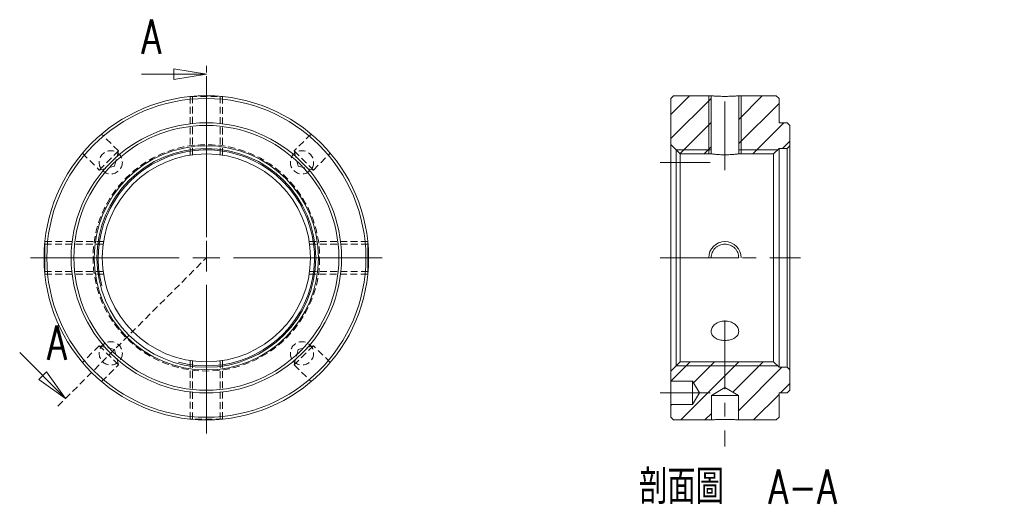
# Model space of a CAD drawing. Header units: millimetres. Extents: x 45 to 227, y 11 to 195.
# Tile 1 of 2: x 45 to 227, y 11 to 102. Entities that reach past the tile are written whole.
import ezdxf

# ---------------------------------------------------------------- set-up
doc = ezdxf.new("R2010")
doc.units = ezdxf.units.MM
doc.linetypes.add('CENTERX2', pattern=[20.32, 12.7, -2.54, 2.54, -2.54])
doc.linetypes.add('HIDDEN', pattern=[1.905, 1.27, -0.635])
doc.layers.get('0').update_dxf_attribs({"lineweight": 18})
doc.layers.add('FORMAT', color=7, linetype='Continuous', lineweight=18)
doc.styles.add('SLDTEXTSTYLE0', font='txt.shx', dxfattribs={"width": 0.75})
doc.styles.add('SLDTEXTSTYLE1', font='txt.shx', dxfattribs={"width": 0.75, "bigfont": 'bigfont.shx'})

# ---------------------------------------------------------------- blocks, each defined once
blk = doc.blocks.new('SW_CENTERMARKSYMBOL_0')
at = {"layer": 'FORMAT', "color": 0}
for p, q in [((0, 5), (0, 32.5)), ((0, 0), (0, 2.5)), ((-5, 0), (-32.5, 0)), ((0, 0), (-2.5, 0)), ((0, 0), (0, -2.5)), ((0, 0), (2.5, 0)), ((5, 0), (32.5, 0)), ((0, -5), (0, -32.5))]:
    blk.add_line(p, q, dxfattribs=at)
blk = doc.blocks.new('_CLOSED')
at = {"color": 0, "linetype": 'ByBlock', "lineweight": -2}
for p, q in [((-1, 0.166667), (0, 0)), ((-1, 0.166667), (-1, -0.166667)), ((0, 0), (-1, -0.166667)), ((0, 0), (-1, 0))]:
    blk.add_line(p, q, dxfattribs=at)
blk = doc.blocks.new('SW_NOTE_0')
at = {"layer": 'FORMAT', "color": 0, "char_height": 6.35, "attachment_point": 2}
for s, insert, width, style in [('\\M+19655\\M+196CA\\M+19AA4', (12.5, 8.19), 35.2954, 'SLDTEXTSTYLE1'), ('A-A', (34.92, 8.19), 25.4, 'SLDTEXTSTYLE0')]:
    blk.add_mtext(s, dxfattribs=dict(at, insert=insert, width=width, style=style))

msp = doc.modelspace()

# ---------------------------------------------------------------- hatches: boundary and pattern name
at = {"linetype": 'Continuous', "lineweight": 0}
h = msp.add_hatch(dxfattribs=at)
h.set_pattern_fill('ANSI31', style=0, pattern_type=0)
h.paths.add_polyline_path([(172.82, 87.99), (165.87, 87.99), (165.37, 87.49), (165.37, 78.94), (167.07, 77.24), (172.82, 77.24)], flags=0)
h = msp.add_hatch(dxfattribs=at)
h.set_pattern_fill('ANSI31', style=0, pattern_type=0)
h.paths.add_polyline_path([(186.87, 82.99), (185.37, 82.99), (185.37, 87.49), (184.87, 87.99), (177.92, 87.99), (177.92, 77.24), (184.37, 77.24), (185.37, 78.24), (186.87, 78.24), (187.37, 78.74), (187.37, 82.49)], flags=0)
h = msp.add_hatch(dxfattribs=at)
h.set_pattern_fill('ANSI31', style=0, pattern_type=0)
h.paths.add_polyline_path([(172.87, 32.49), (175.37, 33.99), (177.87, 32.49), (177.87, 27.99), (184.87, 27.99), (185.37, 28.49), (185.37, 32.99), (186.87, 32.99), (187.37, 33.49), (187.37, 37.24), (186.87, 37.74), (185.37, 37.74), (184.37, 38.74), (167.07, 38.74), (165.37, 37.04), (165.37, 35.14), (169.37, 35.14), (170.66, 32.99), (169.37, 30.84), (165.37, 30.84), (165.37, 28.49), (165.87, 27.99), (172.87, 27.99)], flags=0)

# ---------------------------------------------------------------- linework, layer by layer
at = {"color": 7, "linetype": 'HIDDEN', "lineweight": 0}
for p, q in [((79.48, 57.99), (79.48, 93.99)), ((76.48, 87.84), (76.48, 77.01)), ((76.48, 87.84), (76.48, 77.01)), ((76.48, 87.84), (82.48, 87.84)), ((76.93, 87.88), (76.93, 77.07)), ((82.03, 77.07), (82.03, 87.88)), ((82.48, 77.01), (82.48, 87.84)), ((82.48, 77.01), (82.48, 87.84)), ((63.21, 77.79), (60.1, 80.9)), ((98.85, 80.9), (95.74, 77.79)), ((56.57, 77.36), (59.68, 74.25)), ((59.68, 74.25), (63.21, 77.79)), ((62.51, 74.96), (63.21, 77.79)), ((95.74, 77.79), (99.28, 74.25)), ((95.74, 77.79), (96.45, 74.96)), ((99.28, 74.25), (102.39, 77.36)), ((59.68, 74.25), (62.51, 74.96)), ((96.45, 74.96), (99.28, 74.25)), ((60.39, 60.54), (49.58, 60.54)), ((60.46, 60.99), (49.63, 60.99)), ((60.46, 60.99), (49.63, 60.99)), ((109.33, 60.99), (98.49, 60.99)), ((109.33, 60.99), (98.49, 60.99)), ((109.37, 60.54), (98.56, 60.54)), ((60.23, 57.91), (60.24, 58.55)), ((52.04, 30.55), (79.48, 57.99)), ((49.59, 55.44), (60.4, 55.44)), ((49.63, 54.99), (60.46, 54.99)), ((49.63, 54.99), (60.46, 54.99)), ((98.49, 54.99), (109.33, 54.99)), ((98.49, 54.99), (109.33, 54.99)), ((98.56, 55.44), (109.37, 55.44)), ((59.68, 41.73), (56.57, 38.62)), ((63.21, 38.19), (59.68, 41.73)), ((62.51, 41.02), (59.68, 41.73)), ((63.21, 38.19), (62.51, 41.02)), ((99.28, 41.73), (95.74, 38.19)), ((96.45, 41.02), (95.74, 38.19)), ((99.28, 41.73), (96.45, 41.02)), ((102.38, 38.62), (99.28, 41.73)), ((76.48, 38.97), (76.48, 28.14)), ((76.48, 38.97), (76.48, 28.14)), ((76.93, 38.91), (76.93, 28.1)), ((82.03, 28.1), (82.03, 38.91)), ((82.48, 28.14), (82.48, 38.97)), ((82.48, 28.14), (82.48, 38.97)), ((60.11, 35.08), (63.21, 38.19)), ((95.74, 38.19), (98.85, 35.08)), ((82.48, 28.14), (76.48, 28.14))]:
    msp.add_line(p, q, dxfattribs=at)
at = {"color": 7, "linetype": 'Continuous', "lineweight": 0}
for p, q in [((67.48, 91.99), (79.48, 91.99)), ((172.37, 87.99), (172.37, 77.24)), ((172.37, 87.99), (172.37, 77.24)), ((178.37, 77.24), (178.37, 87.99)), ((178.37, 77.24), (178.37, 87.99)), ((172.82, 77.99), (166.32, 77.99)), ((185.12, 77.99), (177.92, 77.99)), ((44.97, 40.45), (53.45, 31.96)), ((166.32, 37.99), (185.12, 37.99))]:
    msp.add_line(p, q, dxfattribs=at)
at = {"color": 7, "linetype": 'Continuous', "lineweight": 15}
for p, q in [((165.87, 87.99), (165.37, 87.49)), ((165.37, 78.94), (165.37, 87.49)), ((165.87, 87.99), (172.82, 87.99)), ((172.82, 87.99), (172.82, 77.24)), ((177.92, 77.24), (177.92, 87.99)), ((177.92, 87.99), (184.87, 87.99)), ((185.37, 87.49), (184.87, 87.99)), ((185.37, 87.49), (185.37, 82.99)), ((185.37, 82.99), (186.87, 82.99)), ((187.37, 82.49), (186.87, 82.99)), ((187.37, 82.49), (187.37, 78.74)), ((165.37, 78.94), (167.07, 77.24)), ((165.37, 37.04), (165.37, 78.94)), ((186.87, 78.24), (187.37, 78.74)), ((187.37, 78.74), (187.37, 37.24)), ((167.07, 77.24), (167.07, 38.74)), ((172.82, 77.24), (167.07, 77.24)), ((184.37, 77.24), (177.92, 77.24)), ((184.37, 77.24), (185.37, 78.24)), ((184.37, 38.74), (184.37, 77.24)), ((186.87, 78.24), (185.37, 78.24)), ((185.37, 37.74), (185.37, 78.24)), ((186.87, 37.74), (186.87, 78.24)), ((177.92, 57.99), (172.82, 57.99)), ((167.07, 38.74), (165.37, 37.04)), ((167.07, 38.74), (184.37, 38.74)), ((185.37, 37.74), (184.37, 38.74)), ((165.37, 35.14), (165.37, 37.04)), ((185.37, 37.74), (186.87, 37.74)), ((187.37, 37.24), (186.87, 37.74)), ((187.37, 37.24), (187.37, 33.49)), ((169.37, 35.14), (165.37, 35.14)), ((165.37, 35.14), (165.37, 30.84)), ((170.66, 32.99), (169.37, 35.14)), ((169.37, 35.14), (169.37, 30.84)), ((169.37, 30.84), (170.66, 32.99)), ((175.37, 33.99), (172.87, 32.49)), ((177.87, 32.49), (175.37, 33.99)), ((186.87, 32.99), (185.37, 32.99)), ((185.37, 32.99), (185.37, 28.49)), ((186.87, 32.99), (187.37, 33.49)), ((172.87, 32.49), (172.87, 27.99)), ((172.87, 32.49), (177.87, 32.49)), ((177.87, 27.99), (177.87, 32.49)), ((165.37, 28.49), (165.37, 30.84)), ((165.37, 30.84), (169.37, 30.84)), ((165.37, 28.49), (165.87, 27.99)), ((172.87, 27.99), (165.87, 27.99)), ((184.87, 27.99), (177.87, 27.99)), ((184.87, 27.99), (185.37, 28.49))]:
    msp.add_line(p, q, dxfattribs=at)
at = {"color": 7, "linetype": 'Continuous', "lineweight": 0}
for points in [[(166.32, 77.99), (166.32, 77.95), (166.32, 77.84), (166.32, 77.66), (166.32, 77.41), (166.32, 77.08), (166.32, 76.69), (166.32, 76.23), (166.32, 75.7), (166.32, 75.11), (166.32, 74.45), (166.32, 73.73), (166.32, 72.96), (166.32, 72.13), (166.32, 71.25), (166.32, 70.32), (166.32, 69.35), (166.32, 68.34), (166.32, 67.28), (166.32, 66.2), (166.32, 65.08), (166.32, 63.94), (166.32, 62.78), (166.32, 61.6), (166.32, 60.4), (166.32, 59.2), (166.32, 57.99)], [(166.32, 57.99), (166.32, 56.78), (166.32, 55.58), (166.32, 54.39), (166.32, 53.2), (166.32, 52.04), (166.32, 50.9), (166.32, 49.78), (166.32, 48.7), (166.32, 47.64), (166.32, 46.63), (166.32, 45.66), (166.32, 44.73), (166.32, 43.85), (166.32, 43.02), (166.32, 42.25), (166.32, 41.53), (166.32, 40.87), (166.32, 40.28), (166.32, 39.75), (166.32, 39.29), (166.32, 38.9), (166.32, 38.57), (166.32, 38.32), (166.32, 38.14), (166.32, 38.03), (166.32, 37.99)]]:
    msp.add_lwpolyline(points, dxfattribs=at)
at = {"color": 7, "linetype": 'HIDDEN', "lineweight": 0}
for points in [[(49.63, 54.99), (49.63, 55.04), (49.63, 55.17), (49.63, 55.39), (49.63, 55.69), (49.63, 56.06), (49.63, 56.49), (49.63, 56.96), (49.63, 57.47), (49.63, 57.99), (49.63, 58.51), (49.63, 59.02), (49.63, 59.49), (49.63, 59.92), (49.63, 60.29), (49.63, 60.59), (49.63, 60.81), (49.63, 60.94), (49.63, 60.99)], [(109.33, 60.99), (109.33, 60.94), (109.33, 60.81), (109.33, 60.59), (109.33, 60.29), (109.33, 59.92), (109.33, 59.49), (109.33, 59.02), (109.33, 58.51), (109.33, 57.99), (109.33, 57.47), (109.33, 56.96), (109.33, 56.49), (109.33, 56.06), (109.33, 55.69), (109.33, 55.39), (109.33, 55.17), (109.33, 55.04), (109.33, 54.99)]]:
    msp.add_lwpolyline(points, dxfattribs=at)
at = {"color": 7, "linetype": 'Continuous', "lineweight": 15}
for radius in [30, 29.5, 25, 24.5, 20.75, 20.25, 19.25]:
    msp.add_circle((79.48, 57.99), radius, dxfattribs=at)
at = {"color": 7, "linetype": 'HIDDEN', "lineweight": 0}
for centre, radius in [((79.48, 57.99), 20.95), ((61.8, 75.67), 2.15), ((97.16, 75.67), 2.15), ((61.8, 40.31), 2.15), ((97.16, 40.31), 2.15)]:
    msp.add_circle(centre, radius, dxfattribs=at)
at = {"color": 7, "linetype": 'Continuous', "lineweight": 0}
for centre, radius, start, end in [((79.48, 57.99), 20, 255, 195), ((175.37, 57.99), 3, 0.0044, 179.9956)]:
    msp.add_arc(centre, radius, start, end, dxfattribs=at)
at = {"color": 7, "linetype": 'Continuous', "lineweight": 15}
for points, knots in [([(172.82, 87.99), (172.82, 87.99), (172.83, 87.99), (172.9, 87.98), (172.95, 87.98), (173.08, 87.97), (173.15, 87.96), (173.34, 87.95), (173.45, 87.94), (173.68, 87.93), (173.81, 87.92), (174.09, 87.91), (174.24, 87.9), (174.55, 87.89), (174.71, 87.89), (175.04, 87.88), (175.2, 87.88), (175.53, 87.88), (175.7, 87.88), (176.03, 87.89), (176.19, 87.89), (176.5, 87.9), (176.65, 87.91), (176.92, 87.92), (177.05, 87.93), (177.29, 87.94), (177.4, 87.95), (177.58, 87.96), (177.66, 87.97), (177.79, 87.98), (177.84, 87.98), (177.9, 87.99), (177.92, 87.99), (177.92, 87.99)], [0, 0, 0, 0, 0.319134, 0.319134, 0.638268, 0.638268, 0.957402, 0.957402, 1.276536, 1.276536, 1.59567, 1.59567, 1.914803, 1.914803, 2.233937, 2.233937, 2.553071, 2.553071, 2.872205, 2.872205, 3.191339, 3.191339, 3.510473, 3.510473, 3.829607, 3.829607, 4.148741, 4.148741, 4.467875, 4.467875, 4.787009, 4.787009, 5.106142, 5.106142, 5.106142, 5.106142]), ([(172.82, 77.24), (172.82, 77.24), (172.83, 77.24), (172.9, 77.23), (172.95, 77.22), (173.08, 77.21), (173.15, 77.2), (173.34, 77.18), (173.45, 77.17), (173.68, 77.14), (173.81, 77.13), (174.09, 77.11), (174.24, 77.1), (174.54, 77.09), (174.71, 77.08), (175.03, 77.07), (175.2, 77.07), (175.53, 77.07), (175.7, 77.07), (176.03, 77.08), (176.19, 77.09), (176.5, 77.1), (176.65, 77.11), (176.92, 77.13), (177.05, 77.14), (177.29, 77.17), (177.4, 77.18), (177.58, 77.2), (177.66, 77.21), (177.79, 77.22), (177.84, 77.23), (177.9, 77.24), (177.92, 77.24), (177.92, 77.24)], [0, 0, 0, 0, 0.319685, 0.319685, 0.63937, 0.63937, 0.959055, 0.959055, 1.278739, 1.278739, 1.598424, 1.598424, 1.918109, 1.918109, 2.237794, 2.237794, 2.557479, 2.557479, 2.877164, 2.877164, 3.196848, 3.196848, 3.516533, 3.516533, 3.836218, 3.836218, 4.155903, 4.155903, 4.475588, 4.475588, 4.795273, 4.795273, 5.114958, 5.114958, 5.114958, 5.114958]), ([(177.92, 57.99), (177.92, 58.16), (177.9, 58.32), (177.84, 58.65), (177.79, 58.81), (177.66, 59.12), (177.58, 59.27), (177.4, 59.55), (177.29, 59.68), (177.05, 59.91), (176.92, 60.02), (176.65, 60.2), (176.5, 60.28), (176.19, 60.41), (176.03, 60.46), (175.7, 60.52), (175.54, 60.54), (175.2, 60.54), (175.03, 60.52), (174.71, 60.46), (174.55, 60.41), (174.24, 60.28), (174.09, 60.2), (173.81, 60.02), (173.68, 59.91), (173.45, 59.67), (173.34, 59.55), (173.16, 59.27), (173.08, 59.12), (172.95, 58.81), (172.9, 58.65), (172.83, 58.33), (172.82, 58.16), (172.82, 57.99)], [0, 0, 0, 0, 0.500489, 0.500489, 1.000978, 1.000978, 1.501468, 1.501468, 2.001957, 2.001957, 2.502446, 2.502446, 3.002935, 3.002935, 3.503424, 3.503424, 4.003913, 4.003913, 4.504403, 4.504403, 5.004892, 5.004892, 5.505381, 5.505381, 6.00587, 6.00587, 6.506359, 6.506359, 7.006848, 7.006848, 7.507338, 7.507338, 8.007827, 8.007827, 8.007827, 8.007827]), ([(172.82, 44.38), (172.82, 44.26), (172.83, 44.14), (172.9, 43.92), (172.95, 43.81), (173.08, 43.6), (173.15, 43.5), (173.34, 43.32), (173.45, 43.24), (173.68, 43.09), (173.81, 43.02), (174.09, 42.9), (174.24, 42.85), (174.54, 42.78), (174.71, 42.75), (175.03, 42.71), (175.2, 42.7), (175.53, 42.7), (175.7, 42.71), (176.03, 42.75), (176.19, 42.78), (176.5, 42.85), (176.65, 42.9), (176.92, 43.02), (177.05, 43.09), (177.29, 43.24), (177.39, 43.32), (177.58, 43.5), (177.66, 43.6), (177.79, 43.81), (177.84, 43.92), (177.9, 44.14), (177.92, 44.26), (177.92, 44.5), (177.9, 44.61), (177.84, 44.85), (177.79, 44.97), (177.66, 45.2), (177.58, 45.31), (177.4, 45.52), (177.29, 45.62), (177.06, 45.8), (176.92, 45.89), (176.65, 46.03), (176.5, 46.09), (176.19, 46.2), (176.03, 46.24), (175.7, 46.29), (175.54, 46.3), (175.2, 46.3), (175.04, 46.29), (174.71, 46.24), (174.55, 46.2), (174.24, 46.1), (174.09, 46.03), (173.81, 45.89), (173.68, 45.81), (173.45, 45.62), (173.34, 45.53), (173.16, 45.31), (173.08, 45.2), (172.89, 44.86), (172.82, 44.62), (172.82, 44.38)], [0, 0, 0, 0, 0.430491, 0.430491, 0.860983, 0.860983, 1.291474, 1.291474, 1.721965, 1.721965, 2.152456, 2.152456, 2.582948, 2.582948, 3.013439, 3.013439, 3.44393, 3.44393, 3.874422, 3.874422, 4.304913, 4.304913, 4.735404, 4.735404, 5.165896, 5.165896, 5.596387, 5.596387, 6.026878, 6.026878, 6.457369, 6.457369, 6.887861, 6.887861, 7.318352, 7.318352, 7.748843, 7.748843, 8.179335, 8.179335, 8.609826, 8.609826, 9.040317, 9.040317, 9.470808, 9.470808, 9.9013, 9.9013, 10.331791, 10.331791, 10.762282, 10.762282, 11.192774, 11.192774, 11.623265, 11.623265, 12.053756, 12.053756, 12.484247, 12.484247, 12.914739, 12.914739, 13.775721, 13.775721, 13.775721, 13.775721]), ([(177.87, 27.99), (177.87, 27.99), (177.85, 27.99), (177.79, 28), (177.74, 28), (177.61, 28.01), (177.54, 28.02), (177.36, 28.03), (177.25, 28.04), (177.02, 28.05), (176.89, 28.06), (176.62, 28.07), (176.48, 28.07), (176.02, 28.09), (175.7, 28.09), (175.2, 28.09), (175.04, 28.09), (174.72, 28.09), (174.56, 28.08), (174.26, 28.07), (174.11, 28.07), (173.84, 28.06), (173.71, 28.05), (173.48, 28.04), (173.38, 28.03), (173.2, 28.02), (173.12, 28.01), (173, 28), (172.95, 28), (172.88, 27.99), (172.87, 27.99), (172.87, 27.99)], [0, 0, 0, 0, 0.312861, 0.312861, 0.625722, 0.625722, 0.938584, 0.938584, 1.251445, 1.251445, 1.564306, 1.564306, 1.877167, 1.877167, 2.50289, 2.50289, 2.815751, 2.815751, 3.128612, 3.128612, 3.441473, 3.441473, 3.754334, 3.754334, 4.067196, 4.067196, 4.380057, 4.380057, 4.692918, 4.692918, 5.005779, 5.005779, 5.005779, 5.005779])]:
    msp.add_open_spline(points, degree=3, knots=knots, dxfattribs=at)
at = {"layer": 'FORMAT', "color": 7, "linetype": 'CENTERX2', "lineweight": 0}
for p, q in [((175.37, 86.95), (175.37, 72.96)), ((169.37, 75.67), (163.37, 75.67)), ((169.37, 75.67), (172.66, 75.67)), ((163.37, 57.99), (189.37, 57.99)), ((175.37, 46.38), (175.37, 23.1)), ((169.37, 32.99), (163.37, 32.99)), ((169.37, 32.99), (172.66, 32.99))]:
    msp.add_line(p, q, dxfattribs=at)

# ---------------------------------------------------------------- block references
at = {"color": 7, "linetype": 'Continuous', "lineweight": 0, "xscale": 6, "yscale": 6}
msp.add_blockref('_CLOSED', (79.48, 91.99), dxfattribs=at)
at = {"color": 7, "linetype": 'Continuous', "lineweight": 0, "xscale": 6, "yscale": 6, "rotation": 315}
msp.add_blockref('_CLOSED', (53.45, 31.96), dxfattribs=at)
at = {"layer": 'FORMAT', "color": 7}
msp.add_blockref('SW_CENTERMARKSYMBOL_0', (79.48, 57.99), dxfattribs=at)
at = {"layer": 'FORMAT'}
msp.add_blockref('SW_NOTE_0', (154.83, 10.6), dxfattribs=at)

# ---------------------------------------------------------------- texts
at = {"color": 7, "linetype": 'Continuous', "char_height": 6.35, "width": 6.35, "attachment_point": 1, "style": 'SLDTEXTSTYLE0'}
for insert in [(67.48, 102.08), (50.01, 45.49)]:
    msp.add_mtext('A', dxfattribs=dict(at, insert=insert))

doc.saveas('drawing.dxf')
